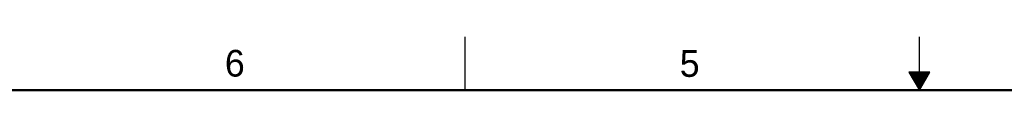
# Model space of a CAD drawing. Header units: inches. Extents: x 0 to 34, y 0 to 22.
# Tile 62 of 84: x 8.6 to 17.8, y 21.5 to 22. Entities that reach past the tile are written whole.
import ezdxf

# ---------------------------------------------------------------- set-up
doc = ezdxf.new("R2010")
doc.units = ezdxf.units.IN
doc.header["$LTSCALE"] = 1.87
doc.header["$MEASUREMENT"] = 0
doc.layers.get('0').update_dxf_attribs({"linetype": 'CONTINUOUS'})
doc.styles.get("Standard").update_dxf_attribs({"font": 'txt', "width": 0.8})

msp = doc.modelspace()

# ---------------------------------------------------------------- linework, layer by layer
at = {"color": 2, "linetype": 'CONTINUOUS'}
for p, q in [((12.75, 21.5), (12.75, 22)), ((17, 21.5), (17, 22)), ((16.902, 21.6697), (17, 21.5)), ((17.098, 21.6697), (16.902, 21.6697)), ((16.9076, 21.66), (17.0924, 21.66)), ((17, 21.5), (17.098, 21.6697)), ((16.9134, 21.65), (17.0866, 21.65)), ((16.9192, 21.64), (17.0808, 21.64)), ((16.925, 21.63), (17.0751, 21.63)), ((16.9307, 21.62), (17.0693, 21.62)), ((16.9365, 21.61), (17.0635, 21.61)), ((16.9423, 21.6), (17.0578, 21.6)), ((16.9481, 21.59), (17.052, 21.59)), ((16.9538, 21.58), (17.0462, 21.58)), ((16.9596, 21.57), (17.0404, 21.57)), ((16.9654, 21.56), (17.0347, 21.56)), ((16.9712, 21.55), (17.0289, 21.55)), ((16.9769, 21.54), (17.0231, 21.54)), ((16.9827, 21.53), (17.0173, 21.53)), ((16.9885, 21.52), (17.0116, 21.52)), ((16.9942, 21.51), (17.0058, 21.51))]:
    msp.add_line(p, q, dxfattribs=at)
at = {"color": 7, "linetype": 'CONTINUOUS', "const_width": 0.02}
msp.add_lwpolyline([(33.5, 21.5), (0.5, 21.5)], dxfattribs=at)

# ---------------------------------------------------------------- texts
at = {"color": 2, "linetype": 'CONTINUOUS'}
for s, p in [('6', (10.5012, 21.6272)), ('5', (14.7577, 21.6247))]:
    msp.add_text(s, height=0.25, dxfattribs=at).set_placement(p)

doc.saveas('drawing.dxf')
